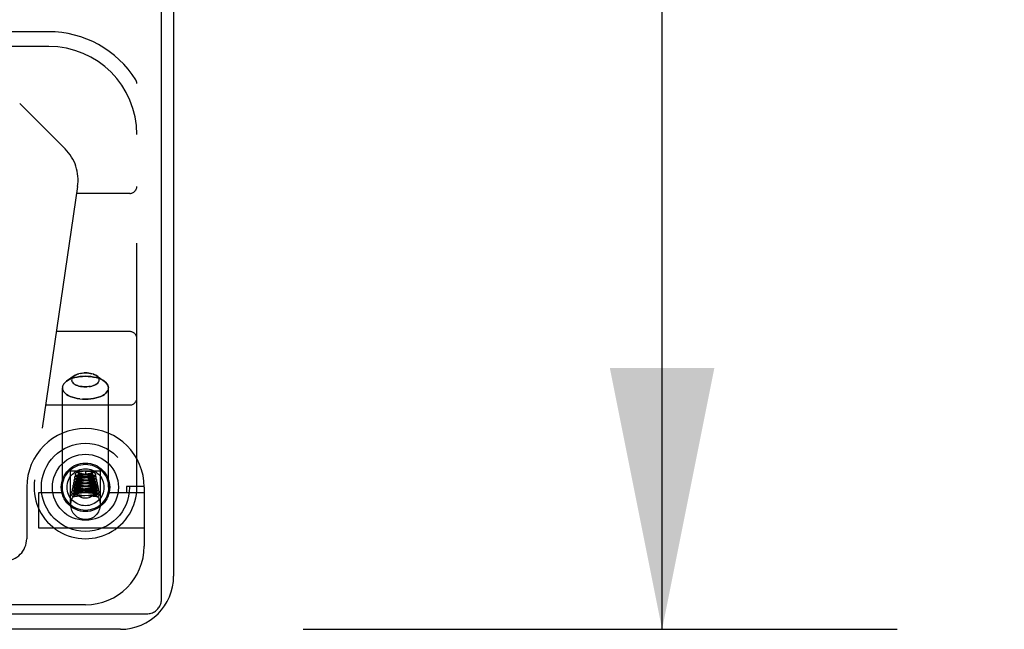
# Model space of a CAD drawing. Header units: inches. Extents: x 0 to 189, y 0 to 122.
# Tile 194 of 226: x 85.3 to 89.49, y 98.54 to 101.13. Entities that reach past the tile are written whole.
import ezdxf

# ---------------------------------------------------------------- set-up
doc = ezdxf.new("R2010")
doc.units = ezdxf.units.IN
doc.header["$LTSCALE"] = 10.388889
doc.header["$MEASUREMENT"] = 0
doc.linetypes.add('HIDDEN', pattern=[0.2, 0.1, -0.1])
doc.layers.get('0').update_dxf_attribs({"linetype": 'CONTINUOUS'})
doc.layers.add('DIMENSIONS', color=7, linetype='CONTINUOUS')
doc.layers.add('RIGHTHAND_DOOR_ASSEMBLY', color=7, linetype='CONTINUOUS')
doc.styles.get("Standard").update_dxf_attribs({"font": 'arial.ttf'})
doc.dimstyles.new('DIMSTYLE_1', dxfattribs={"dimtxt": 0.833333, "dimasz": 1.111111, "dimexe": 0.09, "dimexo": 0.07, "dimgap": 0.0375, "dimtad": 0, "dimtih": 1, "dimtoh": 1, "dimzin": 4, "dimdsep": 46, "dimtxsty": 'Standard', "dimblk": '_FILLED', "dimblk1": '_FILLED', "dimblk2": '_FILLED', "dimcen": 0.09, "dimadec": 3, "dimazin": 1, "dimtfac": 1, "dimtdec": 3, "dimtofl": 0, "dimtmove": 0, "dimatfit": 3, "dimldrblk": '_FILLED', "dimfxl": 0, "dimtolj": 1, "dimtzin": 4, "dimarcsym": 0})

# ---------------------------------------------------------------- blocks, each defined once
blk = doc.blocks.new('_FILLED')
at = {"color": 0, "linetype": 'ByBlock'}
blk.add_solid([(0, 0), (-1, 0.2), (-1, -0.2)], dxfattribs=at)
blk = doc.blocks.new('*D6')
at = {"layer": 'DIMENSIONS', "color": 2, "linetype": 'Continuous'}
for p, q in [((86.5058, 116.5352), (89.0323, 116.5352)), ((88.0323, 116.5352), (88.0323, 108.3686)), ((88.0323, 98.5352), (88.0323, 106.7019)), ((86.5058, 98.5352), (89.0323, 98.5352))]:
    blk.add_line(p, q, dxfattribs=at)
at = {"layer": 'DIMENSIONS', "color": 2, "linetype": 'Continuous', "xscale": 1.1111111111, "yscale": 1.1111111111, "zscale": 1.1111111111}
for p, rotation in [((88.0323, 116.5352), 90), ((88.0323, 98.5352), 270)]:
    blk.add_blockref('_FILLED', p, dxfattribs=dict(at, rotation=rotation))
at = {"layer": 'DIMENSIONS', "color": 2, "linetype": 'Continuous', "insert": (88.0323, 107.9519), "char_height": 0.83333, "width": 2.91202, "attachment_point": 2, "line_spacing_factor": 0.9}
blk.add_mtext('18.00', dxfattribs=at)

msp = doc.modelspace()

# ---------------------------------------------------------------- linework, layer by layer
at = {"color": 7, "linetype": 'Continuous'}
for p, q in [((85.902, 98.6616), (85.902, 116.4211)), ((84.2381, 98.6012), (85.8395, 98.6012))]:
    msp.add_line(p, q, dxfattribs=at)
at = {"color": 3, "linetype": 'Continuous'}
for p, q in [((85.954, 116.3092), (85.954, 98.7612)), ((85.728, 98.5352), (84.256, 98.5352))]:
    msp.add_line(p, q, dxfattribs=at)
at = {"color": 7, "linetype": 'Continuous'}
msp.add_lwpolyline([(85.8395, 98.6012), (85.8444, 98.6014), (85.8493, 98.6019), (85.8541, 98.6029), (85.8588, 98.6042), (85.8634, 98.6058), (85.8679, 98.6078), (85.8722, 98.6101), (85.8762, 98.6127), (85.8801, 98.6157), (85.8837, 98.6189), (85.887, 98.6224), (85.8901, 98.6261), (85.8928, 98.63), (85.8952, 98.6342), (85.8972, 98.6385), (85.8989, 98.6429), (85.9003, 98.6475), (85.9012, 98.6521), (85.9018, 98.6568), (85.902, 98.6616)], dxfattribs=at)
at = {"color": 3, "linetype": 'Continuous'}
msp.add_arc((85.728, 98.7612), 0.226, 270, 360, dxfattribs=at)
at = {"layer": 'RIGHTHAND_DOOR_ASSEMBLY', "color": 8, "linetype": 'HIDDEN'}
for p, q in [((85.4225, 101.0767), (84.8938, 101.0767)), ((85.4225, 101.0142), (84.8938, 101.0142)), ((85.7975, 99.1392), (85.7975, 100.8561)), ((85.299, 100.7717), (85.4925, 100.5781)), ((85.5456, 100.4179), (85.3623, 99.171)), ((85.7675, 100.3892), (85.5414, 100.3892)), ((85.7675, 99.8017), (85.455, 99.8017)), ((85.5788, 99.6256), (85.5716, 99.6254)), ((85.492, 99.5851), (85.4987, 99.5906)), ((85.5306, 99.6132), (85.4987, 99.5906)), ((85.5265, 99.6098), (85.5306, 99.6131)), ((85.6123, 99.6204), (85.6179, 99.6182)), ((85.6229, 99.6157), (85.6269, 99.6131)), ((85.6269, 99.6132), (85.6588, 99.5906)), ((85.4815, 99.5683), (85.4808, 99.5623)), ((85.4808, 99.1392), (85.4808, 99.5623)), ((85.5452, 99.5718), (85.5396, 99.574)), ((85.5788, 99.5666), (85.5859, 99.5668)), ((85.676, 99.5564), (85.6768, 99.5623)), ((85.6768, 99.1392), (85.6768, 99.5623)), ((85.5788, 99.5133), (85.5669, 99.5137)), ((85.4091, 99.4892), (85.7675, 99.4892)), ((85.6423, 99.2072), (85.5153, 99.2072)), ((85.5153, 99.0643), (85.5153, 99.2072)), ((85.5694, 99.2061), (85.5631, 99.2054)), ((85.5788, 99.2072), (85.5694, 99.2061)), ((85.5809, 99.207), (85.5788, 99.2072)), ((85.5788, 99.2072), (85.5788, 99.1923)), ((85.5907, 99.2058), (85.5809, 99.207)), ((85.6423, 99.0643), (85.6423, 99.2072)), ((85.5593, 99.1678), (85.554, 99.1673)), ((85.5558, 99.1648), (85.5598, 99.1653)), ((85.5612, 99.1804), (85.5561, 99.1799)), ((85.5651, 99.1684), (85.5593, 99.1678)), ((85.5598, 99.1653), (85.5641, 99.1658)), ((85.5599, 99.1777), (85.5645, 99.1782)), ((85.5604, 99.1901), (85.5644, 99.1906)), ((85.5691, 99.1812), (85.5612, 99.1804)), ((85.5678, 99.1935), (85.5623, 99.1929)), ((85.5641, 99.1658), (85.5712, 99.1665)), ((85.5644, 99.1906), (85.5687, 99.1911)), ((85.5645, 99.1782), (85.5723, 99.1791)), ((85.5704, 99.1705), (85.5647, 99.171)), ((85.5897, 99.1707), (85.5651, 99.1684)), ((85.573, 99.1828), (85.5677, 99.1833)), ((85.5678, 99.1684), (85.5892, 99.1662)), ((85.5687, 99.1911), (85.5734, 99.1916)), ((85.5721, 99.1954), (85.5695, 99.1957)), ((85.5954, 99.1681), (85.5704, 99.1705)), ((85.5712, 99.1665), (85.5844, 99.1678)), ((85.5921, 99.1933), (85.5721, 99.1954)), ((85.5934, 99.1807), (85.573, 99.1828)), ((85.5734, 99.1916), (85.5788, 99.1923)), ((85.5788, 99.1923), (85.588, 99.1912)), ((85.5844, 99.1678), (85.5927, 99.1687)), ((85.591, 99.196), (85.5863, 99.1955)), ((85.5866, 99.1806), (85.5924, 99.1812)), ((85.588, 99.1788), (85.5907, 99.1785)), ((85.5931, 99.1837), (85.5887, 99.1832)), ((85.5892, 99.1662), (85.5939, 99.1657)), ((85.5951, 99.1713), (85.5897, 99.1707)), ((85.5953, 99.1965), (85.591, 99.196)), ((85.5927, 99.1687), (85.5981, 99.1693)), ((85.5971, 99.1841), (85.5931, 99.1837)), ((85.5939, 99.1657), (85.5983, 99.1652)), ((85.5999, 99.1718), (85.5951, 99.1713)), ((85.3288, 99.1392), (85.3288, 98.9205)), ((85.5484, 99.1296), (85.5439, 99.1292)), ((85.548, 99.127), (85.5521, 99.1274)), ((85.5534, 99.1301), (85.5484, 99.1296)), ((85.5549, 99.1426), (85.5496, 99.1421)), ((85.5554, 99.1551), (85.5502, 99.1545)), ((85.5553, 99.1216), (85.5506, 99.122)), ((85.551, 99.1396), (85.5552, 99.1401)), ((85.5521, 99.1274), (85.5566, 99.1278)), ((85.5616, 99.1308), (85.5534, 99.1301)), ((85.5535, 99.1522), (85.5576, 99.1527)), ((85.5595, 99.1338), (85.5541, 99.1343)), ((85.5606, 99.1432), (85.5549, 99.1426)), ((85.5552, 99.1401), (85.5598, 99.1405)), ((85.5603, 99.1211), (85.5553, 99.1216)), ((85.561, 99.1556), (85.5554, 99.1551)), ((85.5566, 99.1278), (85.564, 99.1285)), ((85.5576, 99.1527), (85.5621, 99.1532)), ((85.5627, 99.1461), (85.5576, 99.1466)), ((85.562, 99.1587), (85.5577, 99.1592)), ((85.5589, 99.1315), (85.565, 99.1309)), ((85.5687, 99.133), (85.5595, 99.1338)), ((85.5598, 99.1405), (85.5673, 99.1412)), ((85.5685, 99.1205), (85.5603, 99.1211)), ((85.5692, 99.1581), (85.562, 99.1587)), ((85.5621, 99.1532), (85.5695, 99.1539)), ((85.571, 99.1454), (85.5627, 99.1461)), ((85.5644, 99.1436), (85.5889, 99.1414)), ((85.565, 99.1309), (85.5891, 99.1289)), ((85.5664, 99.1559), (85.5915, 99.1535)), ((85.5977, 99.1307), (85.5687, 99.133)), ((85.5959, 99.1557), (85.5692, 99.1581)), ((85.596, 99.1432), (85.571, 99.1454)), ((85.5934, 99.1585), (85.5852, 99.1578)), ((85.5861, 99.1554), (85.5945, 99.1563)), ((85.5889, 99.1414), (85.5968, 99.1406)), ((85.5891, 99.1289), (85.597, 99.1282)), ((85.5969, 99.1463), (85.5894, 99.1456)), ((85.5981, 99.1338), (85.5894, 99.1331)), ((85.5906, 99.1433), (85.5967, 99.1439)), ((85.5915, 99.1535), (85.5963, 99.1531)), ((85.5994, 99.1213), (85.5915, 99.1207)), ((85.5984, 99.159), (85.5934, 99.1585)), ((85.5935, 99.131), (85.5998, 99.1316)), ((85.5945, 99.1563), (85.5999, 99.1568)), ((85.6011, 99.1552), (85.5959, 99.1557)), ((85.6021, 99.1427), (85.596, 99.1432)), ((85.5967, 99.1439), (85.6026, 99.1445)), ((85.5968, 99.1406), (85.6016, 99.1402)), ((85.6014, 99.1467), (85.5969, 99.1463)), ((85.597, 99.1282), (85.6019, 99.1277)), ((85.6033, 99.1302), (85.5977, 99.1307)), ((85.6032, 99.1343), (85.5981, 99.1338)), ((85.6029, 99.1595), (85.5984, 99.159)), ((85.6042, 99.1217), (85.5994, 99.1213)), ((85.5998, 99.1316), (85.6056, 99.1322)), ((85.6056, 99.1471), (85.6014, 99.1467)), ((85.6019, 99.1277), (85.6063, 99.1273)), ((85.6079, 99.1347), (85.6032, 99.1343)), ((85.6085, 99.1297), (85.6033, 99.1302)), ((85.6086, 99.1221), (85.6042, 99.1217)), ((85.6125, 99.1225), (85.6086, 99.1221)), ((85.8287, 99.1422), (85.7538, 99.1422)), ((85.7538, 99.1422), (85.7538, 99.1172)), ((85.8288, 99.1392), (85.8288, 98.8892)), ((85.3808, 99.1172), (85.4781, 99.1172)), ((85.3808, 98.9652), (85.3808, 99.1172)), ((85.5301, 99.1001), (85.5296, 99.1)), ((85.5344, 99.101), (85.5356, 99.1012)), ((85.535, 99.1072), (85.535, 99.1065)), ((85.5356, 99.1012), (85.5368, 99.1015)), ((85.5374, 99.1065), (85.5364, 99.1065)), ((85.5368, 99.1015), (85.5386, 99.1018)), ((85.5384, 99.1065), (85.5374, 99.1065)), ((85.5395, 99.1065), (85.5384, 99.1065)), ((85.5386, 99.1018), (85.544, 99.1027)), ((85.5405, 99.1065), (85.5395, 99.1065)), ((85.5415, 99.1065), (85.5405, 99.1065)), ((85.5425, 99.1065), (85.5415, 99.1065)), ((85.5434, 99.1065), (85.5425, 99.1065)), ((85.5493, 99.1174), (85.5437, 99.1168)), ((85.544, 99.1027), (85.5455, 99.1029)), ((85.5455, 99.1064), (85.5447, 99.1064)), ((85.5462, 99.1063), (85.5455, 99.1064)), ((85.5455, 99.1029), (85.5466, 99.1031)), ((85.5459, 99.1144), (85.5499, 99.1148)), ((85.5469, 99.1063), (85.5462, 99.1063)), ((85.5466, 99.1031), (85.5473, 99.1033)), ((85.5475, 99.1063), (85.5469, 99.1063)), ((85.5472, 99.1022), (85.5543, 99.1028)), ((85.5473, 99.1033), (85.548, 99.1034)), ((85.548, 99.1062), (85.5475, 99.1063)), ((85.5485, 99.1062), (85.548, 99.1062)), ((85.549, 99.1062), (85.5485, 99.1062)), ((85.5494, 99.1061), (85.549, 99.1062)), ((85.5552, 99.1179), (85.5493, 99.1174)), ((85.5498, 99.1061), (85.5494, 99.1061)), ((85.5499, 99.1148), (85.5543, 99.1152)), ((85.551, 99.107), (85.5566, 99.1065)), ((85.5543, 99.1152), (85.5616, 99.1159)), ((85.5543, 99.1028), (85.5618, 99.1035)), ((85.5644, 99.1186), (85.5552, 99.1179)), ((85.5566, 99.1065), (85.5627, 99.106)), ((85.5585, 99.1189), (85.5646, 99.1184)), ((85.5616, 99.1159), (85.5725, 99.1168)), ((85.5618, 99.1035), (85.5912, 99.1057)), ((85.5627, 99.106), (85.5904, 99.1039)), ((85.5646, 99.1184), (85.5919, 99.1162)), ((85.5991, 99.1181), (85.5685, 99.1205)), ((85.5844, 99.1177), (85.5968, 99.1187)), ((85.5904, 99.1039), (85.5977, 99.1033)), ((85.5912, 99.1057), (85.6009, 99.1065)), ((85.5919, 99.1162), (85.5999, 99.1155)), ((85.5968, 99.1187), (85.6028, 99.1193)), ((85.6053, 99.1176), (85.5991, 99.1181)), ((85.5999, 99.1155), (85.6047, 99.1151)), ((85.6009, 99.1065), (85.6067, 99.107)), ((85.6028, 99.1193), (85.6084, 99.1198)), ((85.6067, 99.107), (85.612, 99.1075)), ((85.6073, 99.106), (85.6077, 99.1061)), ((85.6077, 99.1061), (85.6081, 99.1061)), ((85.6081, 99.1061), (85.6085, 99.1062)), ((85.6085, 99.1062), (85.609, 99.1062)), ((85.609, 99.1062), (85.6095, 99.1062)), ((85.6099, 99.1033), (85.6092, 99.1035)), ((85.6095, 99.1062), (85.61, 99.1063)), ((85.61, 99.1063), (85.6106, 99.1063)), ((85.6106, 99.1063), (85.6113, 99.1063)), ((85.612, 99.1029), (85.6109, 99.1031)), ((85.6113, 99.1063), (85.612, 99.1064)), ((85.612, 99.1064), (85.6128, 99.1064)), ((85.6131, 99.1027), (85.612, 99.1029)), ((85.6128, 99.1064), (85.6137, 99.1064)), ((85.6163, 99.1022), (85.6131, 99.1027)), ((85.6137, 99.1064), (85.6146, 99.1065)), ((85.6146, 99.1065), (85.6155, 99.1065)), ((85.6155, 99.1065), (85.6165, 99.1065)), ((85.6168, 99.1021), (85.6163, 99.1022)), ((85.6165, 99.1065), (85.6175, 99.1065)), ((85.6195, 99.1017), (85.6168, 99.1021)), ((85.6175, 99.1065), (85.6185, 99.1065)), ((85.6185, 99.1065), (85.6196, 99.1065)), ((85.6213, 99.1014), (85.6195, 99.1017)), ((85.6225, 99.1072), (85.6225, 99.1065)), ((85.6274, 99.1001), (85.6279, 99.1)), ((85.6794, 99.1172), (85.8288, 99.1172)), ((85.8288, 98.9652), (85.3808, 98.9652)), ((85.5788, 98.6392), (84.4525, 98.6392))]:
    msp.add_line(p, q, dxfattribs=at)
for points in [[(85.5646, 99.6248), (85.5578, 99.6237), (85.5513, 99.6222), (85.5452, 99.6204), (85.5396, 99.6182), (85.5346, 99.6157), (85.5306, 99.6131)], [(85.5578, 99.6237), (85.5646, 99.6248), (85.5716, 99.6254), (85.5788, 99.6256)], [(85.5788, 99.6256), (85.5859, 99.6254), (85.5929, 99.6248), (85.5997, 99.6237), (85.6062, 99.6222)], [(85.6269, 99.6131), (85.6229, 99.6157), (85.6179, 99.6182), (85.6123, 99.6204), (85.6062, 99.6222), (85.5997, 99.6237), (85.5929, 99.6248), (85.5859, 99.6254), (85.5788, 99.6256)], [(85.4987, 99.5906), (85.492, 99.5851), (85.4871, 99.5797), (85.4836, 99.5741)], [(85.5788, 99.6113), (85.5669, 99.611), (85.5553, 99.6099), (85.544, 99.6082), (85.5332, 99.6057), (85.5231, 99.6027), (85.5138, 99.599), (85.5054, 99.5948), (85.4987, 99.5906)], [(85.4987, 99.5906), (85.5054, 99.5948), (85.5138, 99.599), (85.5231, 99.6027), (85.5332, 99.6057), (85.544, 99.6082), (85.5553, 99.6099), (85.5669, 99.611), (85.5788, 99.6113)], [(85.5306, 99.6131), (85.5265, 99.6098), (85.5236, 99.6066), (85.5215, 99.6032), (85.5202, 99.5997), (85.5198, 99.5961), (85.5202, 99.5926), (85.5215, 99.5891), (85.5236, 99.5857), (85.5265, 99.5824), (85.5302, 99.5794), (85.5346, 99.5766), (85.5396, 99.574), (85.5453, 99.5718), (85.5513, 99.57), (85.5578, 99.5685), (85.5646, 99.5675), (85.5716, 99.5668), (85.5788, 99.5666)], [(85.5306, 99.6131), (85.5346, 99.6157), (85.5396, 99.6182), (85.5453, 99.6204), (85.5513, 99.6222)], [(85.5788, 99.6113), (85.5906, 99.611), (85.6022, 99.6099), (85.6135, 99.6082), (85.6243, 99.6057), (85.6344, 99.6027), (85.6437, 99.599), (85.6521, 99.5948), (85.6588, 99.5906)], [(85.6588, 99.5906), (85.6521, 99.5948), (85.6437, 99.599), (85.6344, 99.6027), (85.6243, 99.6057), (85.6135, 99.6082), (85.6022, 99.6099), (85.5906, 99.611), (85.5788, 99.6113)], [(85.5929, 99.5675), (85.5997, 99.5685), (85.6062, 99.57), (85.6123, 99.5718), (85.6179, 99.574), (85.6229, 99.5766), (85.6273, 99.5794), (85.631, 99.5824), (85.6339, 99.5857), (85.636, 99.5891), (85.6373, 99.5926), (85.6377, 99.5961), (85.6373, 99.5997), (85.636, 99.6032), (85.6339, 99.6066), (85.631, 99.6098), (85.6269, 99.6131)], [(85.6588, 99.5906), (85.6655, 99.5851), (85.6704, 99.5797), (85.6739, 99.5741), (85.676, 99.5683), (85.6768, 99.5623)], [(85.6768, 99.5623), (85.676, 99.5683), (85.6739, 99.5741), (85.6704, 99.5797), (85.6655, 99.5851), (85.6588, 99.5906)], [(85.5553, 99.5148), (85.544, 99.5165), (85.5332, 99.519), (85.5231, 99.522), (85.5138, 99.5257), (85.5054, 99.5299), (85.4981, 99.5345), (85.492, 99.5396), (85.4871, 99.545), (85.4836, 99.5506), (85.4815, 99.5564), (85.4808, 99.5623)], [(85.4808, 99.5623), (85.4815, 99.5564), (85.4836, 99.5506), (85.4871, 99.545), (85.492, 99.5396), (85.4981, 99.5345), (85.5054, 99.5299), (85.5138, 99.5257), (85.5231, 99.522), (85.5332, 99.519), (85.544, 99.5165), (85.5553, 99.5148), (85.5669, 99.5137), (85.5788, 99.5133)], [(85.4815, 99.5683), (85.4836, 99.5741), (85.4871, 99.5797)], [(85.5788, 99.5666), (85.5716, 99.5668), (85.5646, 99.5675), (85.5578, 99.5685), (85.5513, 99.57)], [(85.5997, 99.5685), (85.5929, 99.5675), (85.5859, 99.5668), (85.5788, 99.5666)], [(85.676, 99.5564), (85.6739, 99.5506), (85.6704, 99.545), (85.6655, 99.5396), (85.6594, 99.5345), (85.6521, 99.5299), (85.6437, 99.5257), (85.6344, 99.522), (85.6243, 99.519), (85.6135, 99.5165), (85.6022, 99.5148), (85.5906, 99.5137), (85.5788, 99.5133)], [(85.5788, 99.5133), (85.5906, 99.5137), (85.6022, 99.5148), (85.6135, 99.5165), (85.6243, 99.519), (85.6344, 99.522), (85.6437, 99.5257), (85.6521, 99.5299), (85.6594, 99.5345), (85.6655, 99.5396), (85.6704, 99.545), (85.6739, 99.5506)], [(85.6273, 99.5794), (85.6229, 99.5766), (85.6179, 99.574), (85.6123, 99.5718), (85.6062, 99.57)], [(85.5631, 99.2054), (85.5601, 99.205), (85.5574, 99.2047), (85.5549, 99.2043), (85.5526, 99.204), (85.5504, 99.2036), (85.5485, 99.2033), (85.5467, 99.203), (85.5452, 99.2026), (85.5437, 99.2023), (85.5424, 99.2019), (85.5412, 99.2015), (85.5401, 99.201), (85.5389, 99.2003), (85.5378, 99.1995), (85.5366, 99.1982), (85.5357, 99.1966), (85.5351, 99.1948), (85.535, 99.1934)], [(85.6225, 99.1934), (85.6224, 99.1948), (85.6218, 99.1967), (85.6208, 99.1983), (85.6196, 99.1996), (85.6184, 99.2004), (85.6172, 99.2011), (85.6161, 99.2015), (85.6148, 99.202), (85.6135, 99.2023), (85.6121, 99.2027), (85.6104, 99.203), (85.6086, 99.2034), (85.6066, 99.2037), (85.6044, 99.2041), (85.602, 99.2044), (85.5994, 99.2047), (85.5967, 99.2051), (85.5907, 99.2058)], [(85.554, 99.1673), (85.5515, 99.167), (85.5493, 99.1667), (85.5471, 99.1665), (85.5452, 99.1662), (85.5433, 99.1659), (85.5417, 99.1657), (85.5401, 99.1654), (85.5387, 99.1652), (85.5373, 99.1649), (85.5361, 99.1646), (85.535, 99.1643), (85.534, 99.164), (85.533, 99.1636), (85.532, 99.1631), (85.531, 99.1625), (85.5299, 99.1616), (85.5288, 99.1603), (85.528, 99.1586), (85.5276, 99.1568), (85.5275, 99.1559)], [(85.5561, 99.1799), (85.5537, 99.1796), (85.5514, 99.1793), (85.5492, 99.179), (85.5471, 99.1787), (85.5452, 99.1784), (85.5435, 99.1781), (85.5419, 99.1779), (85.5404, 99.1776), (85.5391, 99.1773), (85.5379, 99.1769), (85.5367, 99.1766), (85.5357, 99.1762), (85.5346, 99.1757), (85.5335, 99.175), (85.5324, 99.1741), (85.5314, 99.1728), (85.5305, 99.1712), (85.5301, 99.1693), (85.53, 99.1684)], [(85.53, 99.1684), (85.5301, 99.167), (85.5307, 99.1652), (85.5316, 99.1637), (85.5327, 99.1624), (85.5339, 99.1615), (85.535, 99.1609), (85.5361, 99.1604), (85.5373, 99.16), (85.5385, 99.1597), (85.5397, 99.1594), (85.5411, 99.1591), (85.5427, 99.1588), (85.5444, 99.1585), (85.5462, 99.1583), (85.5483, 99.158), (85.5504, 99.1577), (85.5528, 99.1574), (85.5553, 99.1571), (85.5579, 99.1568), (85.5606, 99.1565), (85.5664, 99.1559)], [(85.5623, 99.1929), (85.5597, 99.1926), (85.5571, 99.1923), (85.5547, 99.192), (85.5523, 99.1917), (85.5501, 99.1914), (85.548, 99.1911), (85.5461, 99.1907), (85.5443, 99.1904), (85.5427, 99.1901), (85.5413, 99.1897), (85.54, 99.1894), (85.5388, 99.189), (85.5376, 99.1885), (85.5365, 99.1878), (85.5353, 99.1869), (85.5341, 99.1857), (85.5332, 99.184), (85.5326, 99.1822), (85.5325, 99.1809)], [(85.5325, 99.1809), (85.5327, 99.1794), (85.5333, 99.1776), (85.5342, 99.176), (85.5354, 99.1748), (85.5365, 99.1739), (85.5377, 99.1733), (85.5389, 99.1728), (85.5401, 99.1724), (85.5414, 99.1721), (85.5428, 99.1717), (85.5443, 99.1714), (85.546, 99.1711), (85.5479, 99.1708), (85.55, 99.1705), (85.5522, 99.1702), (85.5545, 99.1699), (85.557, 99.1696), (85.5596, 99.1693), (85.5623, 99.169), (85.5678, 99.1684)], [(85.535, 99.1934), (85.5352, 99.1919), (85.5358, 99.1901), (85.5367, 99.1885), (85.5379, 99.1872), (85.5391, 99.1864), (85.5403, 99.1857), (85.5415, 99.1852), (85.5428, 99.1848), (85.5441, 99.1844), (85.5456, 99.1841), (85.5472, 99.1838), (85.549, 99.1834), (85.551, 99.1831), (85.5531, 99.1828), (85.5555, 99.1824), (85.5581, 99.1821), (85.5609, 99.1817), (85.5638, 99.1814), (85.5669, 99.181), (85.57, 99.1807), (85.588, 99.1788)], [(85.5423, 99.1741), (85.542, 99.1742), (85.5416, 99.1743), (85.5415, 99.1743), (85.5417, 99.1742), (85.5422, 99.1739), (85.5429, 99.1733), (85.5437, 99.1723), (85.5444, 99.171), (85.5449, 99.1696), (85.545, 99.1684)], [(85.545, 99.1684), (85.5449, 99.1675), (85.5445, 99.1659), (85.5438, 99.1646), (85.543, 99.1636), (85.5424, 99.163), (85.5419, 99.1626), (85.5416, 99.1625), (85.5416, 99.1625)], [(85.5416, 99.1625), (85.5416, 99.1625), (85.5418, 99.1626), (85.5422, 99.1627), (85.5428, 99.1628), (85.5435, 99.163), (85.5443, 99.1632), (85.5454, 99.1634), (85.5465, 99.1636), (85.5478, 99.1638), (85.5491, 99.164), (85.5506, 99.1642), (85.5523, 99.1644), (85.554, 99.1646), (85.5558, 99.1648)], [(85.5647, 99.171), (85.5596, 99.1716), (85.5572, 99.1718), (85.5551, 99.1721), (85.553, 99.1723), (85.5512, 99.1726), (85.5495, 99.1728), (85.5479, 99.173), (85.5465, 99.1733), (85.5452, 99.1735), (85.5442, 99.1737), (85.5433, 99.1739), (85.5425, 99.174), (85.5423, 99.1741)], [(85.5446, 99.1866), (85.5444, 99.1867), (85.5442, 99.1867), (85.5441, 99.1867), (85.5444, 99.1866), (85.5448, 99.1863), (85.5455, 99.1858), (85.5462, 99.1848), (85.5469, 99.1836), (85.5474, 99.182), (85.5475, 99.1809)], [(85.5475, 99.1809), (85.5474, 99.18), (85.547, 99.1785), (85.5464, 99.1771), (85.5456, 99.1761), (85.5449, 99.1755), (85.5445, 99.1752), (85.5442, 99.1751), (85.5442, 99.175)], [(85.5442, 99.175), (85.5442, 99.1751), (85.5444, 99.1751), (85.5448, 99.1752), (85.5453, 99.1754), (85.5461, 99.1756), (85.547, 99.1758), (85.5481, 99.176), (85.5493, 99.1762), (85.5507, 99.1764), (85.5523, 99.1767), (85.554, 99.1769), (85.5558, 99.1772), (85.5578, 99.1774), (85.5599, 99.1777)], [(85.5677, 99.1833), (85.5628, 99.1838), (85.5606, 99.1841), (85.5584, 99.1844), (85.5563, 99.1846), (85.5544, 99.1849), (85.5526, 99.1851), (85.551, 99.1854), (85.5495, 99.1856), (85.5482, 99.1858), (85.5471, 99.186), (85.5462, 99.1862), (85.5454, 99.1864), (85.5448, 99.1865), (85.5446, 99.1866)], [(85.5468, 99.1991), (85.5467, 99.1992), (85.5468, 99.1991), (85.5471, 99.1989), (85.5478, 99.1984), (85.5486, 99.1974), (85.5494, 99.1961), (85.5499, 99.1945), (85.55, 99.1934)], [(85.5695, 99.1957), (85.5646, 99.1963), (85.5623, 99.1965), (85.5601, 99.1968), (85.5581, 99.1971), (85.5562, 99.1973), (85.5544, 99.1976), (85.5528, 99.1978), (85.5514, 99.1981), (85.5501, 99.1983), (85.549, 99.1986), (85.5481, 99.1988), (85.5474, 99.1989), (85.5469, 99.1991), (85.5468, 99.1991)], [(85.55, 99.1934), (85.5499, 99.1924), (85.5495, 99.1908), (85.5488, 99.1895), (85.548, 99.1886), (85.5474, 99.188), (85.5469, 99.1877), (85.5468, 99.1876)], [(85.5468, 99.1876), (85.5468, 99.1876), (85.5471, 99.1877), (85.5476, 99.1879), (85.5483, 99.1881), (85.5491, 99.1883), (85.5501, 99.1885), (85.5512, 99.1887), (85.5524, 99.1889), (85.5538, 99.1891), (85.5553, 99.1893), (85.5569, 99.1896), (85.5586, 99.1898), (85.5604, 99.1901)], [(85.5863, 99.1955), (85.576, 99.1944), (85.5678, 99.1935)], [(85.5887, 99.1832), (85.5793, 99.1822), (85.5768, 99.182), (85.5691, 99.1812)], [(85.5723, 99.1791), (85.5779, 99.1797), (85.5866, 99.1806)], [(85.588, 99.1912), (85.593, 99.1906), (85.5954, 99.1903), (85.5976, 99.19), (85.5997, 99.1897), (85.6016, 99.1894), (85.6033, 99.1892), (85.6049, 99.1889), (85.6063, 99.1887), (85.6075, 99.1884), (85.6086, 99.1882), (85.6094, 99.188), (85.61, 99.1878), (85.6104, 99.1877)], [(85.5907, 99.1785), (85.5957, 99.1779), (85.598, 99.1776), (85.6002, 99.1774), (85.6022, 99.1771), (85.6042, 99.1768), (85.6059, 99.1766), (85.6075, 99.1763), (85.6089, 99.1761), (85.6101, 99.1758), (85.6111, 99.1756), (85.612, 99.1754), (85.6126, 99.1753), (85.6128, 99.1752)], [(85.625, 99.1809), (85.6249, 99.1819), (85.6244, 99.1838), (85.6236, 99.1854), (85.6224, 99.1867), (85.6212, 99.1877), (85.62, 99.1884), (85.6189, 99.1889), (85.6177, 99.1893), (85.6164, 99.1897), (85.615, 99.19), (85.6134, 99.1904), (85.6117, 99.1907), (85.6097, 99.191), (85.6077, 99.1913), (85.6054, 99.1917), (85.603, 99.192), (85.6004, 99.1923), (85.5977, 99.1926), (85.5921, 99.1933)], [(85.5924, 99.1812), (85.5952, 99.1816), (85.5979, 99.1819), (85.6004, 99.1822), (85.6028, 99.1826), (85.6051, 99.1829), (85.6071, 99.1832), (85.609, 99.1835), (85.6108, 99.1839), (85.6124, 99.1842), (85.6138, 99.1845), (85.615, 99.1849), (85.6162, 99.1853), (85.6173, 99.1858), (85.6184, 99.1864), (85.6196, 99.1872), (85.6208, 99.1885), (85.6218, 99.1902), (85.6224, 99.192), (85.6225, 99.1934)], [(85.6275, 99.1684), (85.6275, 99.1693), (85.627, 99.171), (85.6262, 99.1727), (85.6251, 99.174), (85.624, 99.175), (85.6228, 99.1757), (85.6217, 99.1762), (85.6206, 99.1766), (85.6195, 99.177), (85.6182, 99.1773), (85.6169, 99.1776), (85.6153, 99.1779), (85.6136, 99.1782), (85.6117, 99.1785), (85.6097, 99.1788), (85.6074, 99.1791), (85.6049, 99.1794), (85.6022, 99.1798), (85.5994, 99.1801), (85.5934, 99.1807)], [(85.6106, 99.1991), (85.6107, 99.1991), (85.6108, 99.1992), (85.6106, 99.1991), (85.6102, 99.199), (85.6096, 99.1988), (85.6089, 99.1986), (85.6079, 99.1984), (85.6068, 99.1982), (85.6056, 99.198), (85.6042, 99.1978), (85.6027, 99.1975), (85.601, 99.1973), (85.5992, 99.1971), (85.5973, 99.1968), (85.5953, 99.1965)], [(85.63, 99.1559), (85.63, 99.1568), (85.6295, 99.1586), (85.6287, 99.1603), (85.6276, 99.1616), (85.6265, 99.1625), (85.6255, 99.1631), (85.6245, 99.1636), (85.6235, 99.164), (85.6225, 99.1643), (85.6214, 99.1646), (85.6202, 99.1649), (85.6188, 99.1652), (85.6174, 99.1654), (85.6158, 99.1657), (85.6142, 99.1659), (85.6123, 99.1662), (85.6104, 99.1665), (85.6082, 99.1667), (85.606, 99.167), (85.6035, 99.1673), (85.601, 99.1675), (85.5954, 99.1681)], [(85.6134, 99.1868), (85.6133, 99.1867), (85.6131, 99.1867), (85.6127, 99.1865), (85.6121, 99.1864), (85.6113, 99.1862), (85.6104, 99.186), (85.6094, 99.1858), (85.6082, 99.1856), (85.607, 99.1854), (85.6056, 99.1852), (85.6041, 99.185), (85.6025, 99.1848), (85.6008, 99.1846), (85.599, 99.1843), (85.5971, 99.1841)], [(85.5981, 99.1693), (85.6006, 99.1696), (85.6031, 99.1699), (85.6054, 99.1702), (85.6076, 99.1705), (85.6096, 99.1708), (85.6114, 99.1711), (85.6131, 99.1714), (85.6147, 99.1717), (85.6161, 99.172), (85.6174, 99.1724), (85.6185, 99.1728), (85.6196, 99.1732), (85.6208, 99.1738), (85.6219, 99.1746), (85.6232, 99.1759), (85.6242, 99.1775), (85.6249, 99.1794), (85.625, 99.1809)], [(85.5983, 99.1652), (85.6022, 99.1648), (85.604, 99.1646), (85.6057, 99.1643), (85.6073, 99.1641), (85.6088, 99.1639), (85.6101, 99.1637), (85.6113, 99.1635), (85.6124, 99.1633), (85.6134, 99.1631), (85.6142, 99.1629), (85.6149, 99.1628), (85.6154, 99.1627), (85.6155, 99.1626)], [(85.6159, 99.1743), (85.6159, 99.1743), (85.6155, 99.1742), (85.615, 99.174), (85.6142, 99.1739), (85.6133, 99.1737), (85.6122, 99.1735), (85.6109, 99.1732), (85.6094, 99.173), (85.6078, 99.1728), (85.6061, 99.1725), (85.6042, 99.1723), (85.6021, 99.1721), (85.5999, 99.1718)], [(85.5999, 99.1568), (85.6025, 99.1571), (85.6049, 99.1574), (85.6072, 99.1577), (85.6093, 99.158), (85.6113, 99.1583), (85.6131, 99.1585), (85.6148, 99.1588), (85.6164, 99.1591), (85.6178, 99.1594), (85.619, 99.1597), (85.6202, 99.16), (85.6212, 99.1604), (85.6223, 99.1608), (85.6233, 99.1613), (85.6244, 99.1621), (85.6255, 99.1632), (85.6266, 99.1648), (85.6273, 99.1666), (85.6275, 99.1684)], [(85.6075, 99.1934), (85.6076, 99.1945), (85.6081, 99.196), (85.6088, 99.1974), (85.6097, 99.1984), (85.6103, 99.1989), (85.6106, 99.1991)], [(85.6104, 99.1877), (85.6105, 99.1877), (85.6107, 99.1876), (85.6107, 99.1876), (85.6105, 99.1878), (85.61, 99.1881), (85.6094, 99.1887), (85.6086, 99.1897), (85.608, 99.191), (85.6076, 99.1926), (85.6075, 99.1934)], [(85.61, 99.1809), (85.6101, 99.1821), (85.6106, 99.1836), (85.6113, 99.1849), (85.6121, 99.1858), (85.6127, 99.1864), (85.6132, 99.1866), (85.6134, 99.1868)], [(85.6128, 99.1752), (85.6131, 99.1751), (85.6133, 99.1751), (85.6133, 99.1751), (85.6131, 99.1752), (85.6126, 99.1755), (85.612, 99.1761), (85.6112, 99.1771), (85.6105, 99.1784), (85.6101, 99.18), (85.61, 99.1809)], [(85.6125, 99.1684), (85.6126, 99.1696), (85.6131, 99.1711), (85.6138, 99.1723), (85.6146, 99.1733), (85.6153, 99.1739), (85.6158, 99.1742), (85.616, 99.1743), (85.6159, 99.1743)], [(85.6155, 99.1626), (85.6157, 99.1625), (85.6159, 99.1625), (85.6159, 99.1625), (85.6156, 99.1626), (85.6151, 99.163), (85.6145, 99.1636), (85.6137, 99.1646), (85.613, 99.1659), (85.6126, 99.1675), (85.6125, 99.1684)], [(85.5439, 99.1292), (85.5418, 99.129), (85.5398, 99.1287), (85.538, 99.1285), (85.5363, 99.1283), (85.5347, 99.1281), (85.5332, 99.1279), (85.5319, 99.1277), (85.5306, 99.1274), (85.5294, 99.1272), (85.5283, 99.1269), (85.5273, 99.1267), (85.5264, 99.1264), (85.5255, 99.126), (85.5245, 99.1256), (85.5235, 99.125), (85.5224, 99.1241), (85.5214, 99.1228), (85.5205, 99.1212), (85.5201, 99.1194), (85.52, 99.1184)], [(85.5496, 99.1421), (85.5471, 99.1419), (85.5447, 99.1416), (85.5425, 99.1413), (85.5405, 99.1411), (85.5386, 99.1408), (85.5368, 99.1406), (85.5352, 99.1403), (85.5337, 99.1401), (85.5324, 99.1398), (85.5312, 99.1396), (85.5301, 99.1393), (85.5291, 99.139), (85.5281, 99.1386), (85.5271, 99.1382), (85.526, 99.1375), (85.5249, 99.1366), (85.5239, 99.1353), (85.523, 99.1337), (85.5226, 99.1319), (85.5225, 99.1309)], [(85.5225, 99.1309), (85.5226, 99.1295), (85.5232, 99.1277), (85.5241, 99.1262), (85.5252, 99.125), (85.5264, 99.1241), (85.5274, 99.1235), (85.5285, 99.1231), (85.5295, 99.1227), (85.5305, 99.1224), (85.5316, 99.1222), (85.5328, 99.1219), (85.5342, 99.1217), (85.5356, 99.1214), (85.5372, 99.1212), (85.5389, 99.121), (85.5408, 99.1207), (85.5428, 99.1205), (85.5451, 99.1202), (85.5474, 99.12), (85.55, 99.1197), (85.5527, 99.1195), (85.5585, 99.1189)], [(85.5502, 99.1545), (85.5478, 99.1542), (85.5455, 99.154), (85.5434, 99.1537), (85.5415, 99.1535), (85.5397, 99.1532), (85.538, 99.1529), (85.5365, 99.1527), (85.5352, 99.1524), (85.5339, 99.1521), (85.5328, 99.1519), (85.5317, 99.1515), (85.5307, 99.1512), (85.5297, 99.1507), (85.5287, 99.1501), (85.5276, 99.1492), (85.5265, 99.1479), (85.5256, 99.1463), (85.5251, 99.1445), (85.525, 99.1434)], [(85.525, 99.1434), (85.5251, 99.142), (85.5257, 99.1403), (85.5266, 99.1387), (85.5277, 99.1375), (85.5288, 99.1366), (85.5299, 99.136), (85.531, 99.1355), (85.532, 99.1352), (85.5331, 99.1349), (85.5342, 99.1346), (85.5355, 99.1344), (85.5368, 99.1341), (85.5383, 99.1338), (85.5399, 99.1336), (85.5417, 99.1333), (85.5437, 99.1331), (85.5458, 99.1328), (85.5481, 99.1326), (85.5506, 99.1323), (85.5532, 99.132), (85.5589, 99.1315)], [(85.5275, 99.1559), (85.5277, 99.1544), (85.5283, 99.1526), (85.5292, 99.151), (85.5304, 99.1498), (85.5315, 99.149), (85.5327, 99.1484), (85.5338, 99.1479), (85.5349, 99.1476), (85.536, 99.1472), (85.5373, 99.147), (85.5386, 99.1467), (85.5401, 99.1464), (85.5418, 99.1461), (85.5436, 99.1459), (85.5456, 99.1456), (85.5478, 99.1453), (85.5501, 99.145), (85.5527, 99.1447), (85.5554, 99.1444), (85.5583, 99.1441), (85.5644, 99.1436)], [(85.5318, 99.1244), (85.5316, 99.1245), (85.5313, 99.1245), (85.5313, 99.1245), (85.5316, 99.1244), (85.5321, 99.1241), (85.5328, 99.1235), (85.5336, 99.1225), (85.5344, 99.1212), (85.5349, 99.1197), (85.535, 99.1184)], [(85.5506, 99.122), (85.5464, 99.1224), (85.5445, 99.1226), (85.5426, 99.1228), (85.5409, 99.123), (85.5393, 99.1232), (85.5379, 99.1234), (85.5365, 99.1235), (85.5353, 99.1237), (85.5343, 99.1239), (85.5334, 99.1241), (85.5326, 99.1242), (85.532, 99.1244), (85.5318, 99.1244)], [(85.5346, 99.1368), (85.5342, 99.1369), (85.5339, 99.137), (85.5339, 99.137), (85.5341, 99.1369), (85.5346, 99.1366), (85.5353, 99.136), (85.5361, 99.1351), (85.5369, 99.1338), (85.5374, 99.1322), (85.5375, 99.1309)], [(85.5375, 99.1309), (85.5374, 99.13), (85.537, 99.1284), (85.5363, 99.1271), (85.5355, 99.126), (85.5348, 99.1253), (85.5342, 99.125), (85.5339, 99.1248), (85.5339, 99.1248)], [(85.5339, 99.1248), (85.5339, 99.1248), (85.5341, 99.1249), (85.5344, 99.125), (85.535, 99.1251), (85.5357, 99.1253), (85.5365, 99.1254), (85.5375, 99.1256), (85.5386, 99.1258), (85.5399, 99.126), (85.5413, 99.1262), (85.5428, 99.1264), (85.5444, 99.1266), (85.5462, 99.1268), (85.548, 99.127)], [(85.5541, 99.1343), (85.5492, 99.1348), (85.547, 99.135), (85.545, 99.1352), (85.5432, 99.1354), (85.5415, 99.1356), (85.5399, 99.1359), (85.5386, 99.1361), (85.5374, 99.1362), (85.5363, 99.1364), (85.5355, 99.1366), (85.5348, 99.1368), (85.5346, 99.1368)], [(85.537, 99.1493), (85.5367, 99.1494), (85.5365, 99.1494), (85.5364, 99.1494), (85.5367, 99.1493), (85.5372, 99.149), (85.5379, 99.1484), (85.5387, 99.1475), (85.5394, 99.1462), (85.5399, 99.1447), (85.54, 99.1434)], [(85.54, 99.1434), (85.5399, 99.1426), (85.5396, 99.141), (85.5389, 99.1396), (85.5381, 99.1386), (85.5373, 99.1379), (85.5368, 99.1375), (85.5365, 99.1374), (85.5365, 99.1374)], [(85.5365, 99.1374), (85.5365, 99.1374), (85.5366, 99.1374), (85.537, 99.1375), (85.5376, 99.1377), (85.5383, 99.1378), (85.5392, 99.138), (85.5402, 99.1382), (85.5414, 99.1384), (85.5427, 99.1386), (85.5441, 99.1388), (85.5456, 99.139), (85.5473, 99.1392), (85.5491, 99.1394), (85.551, 99.1396)], [(85.5576, 99.1466), (85.553, 99.147), (85.5509, 99.1472), (85.5489, 99.1475), (85.547, 99.1477), (85.5452, 99.1479), (85.5436, 99.1481), (85.5421, 99.1483), (85.5408, 99.1485), (85.5397, 99.1487), (85.5387, 99.1489), (85.5378, 99.1491), (85.5372, 99.1492), (85.537, 99.1493)], [(85.5395, 99.1617), (85.5393, 99.1618), (85.539, 99.1619), (85.539, 99.1619), (85.5392, 99.1618), (85.5397, 99.1615), (85.5404, 99.1609), (85.5412, 99.1599), (85.5419, 99.1586), (85.5424, 99.1571), (85.5425, 99.1559)], [(85.5425, 99.1559), (85.5424, 99.155), (85.542, 99.1535), (85.5414, 99.1521), (85.5405, 99.1511), (85.5398, 99.1504), (85.5393, 99.1501), (85.5391, 99.1499), (85.539, 99.1499)], [(85.539, 99.1499), (85.539, 99.1499), (85.5392, 99.15), (85.5396, 99.1501), (85.5402, 99.1503), (85.5409, 99.1504), (85.5418, 99.1506), (85.5428, 99.1508), (85.544, 99.151), (85.5452, 99.1512), (85.5466, 99.1514), (85.5482, 99.1516), (85.5498, 99.1518), (85.5516, 99.152), (85.5535, 99.1522)], [(85.5577, 99.1592), (85.5537, 99.1596), (85.5518, 99.1598), (85.5501, 99.16), (85.5484, 99.1602), (85.5469, 99.1604), (85.5455, 99.1606), (85.5442, 99.1608), (85.543, 99.161), (85.542, 99.1612), (85.5411, 99.1614), (85.5403, 99.1615), (85.5397, 99.1617), (85.5395, 99.1617)], [(85.5894, 99.1456), (85.5754, 99.1444), (85.5606, 99.1432)], [(85.5852, 99.1578), (85.5762, 99.157), (85.5731, 99.1567), (85.561, 99.1556)], [(85.5894, 99.1331), (85.577, 99.1321), (85.5616, 99.1308)], [(85.564, 99.1285), (85.578, 99.1297), (85.5935, 99.131)], [(85.5915, 99.1207), (85.5768, 99.1196), (85.5644, 99.1186)], [(85.5673, 99.1412), (85.5785, 99.1422), (85.5906, 99.1433)], [(85.5695, 99.1539), (85.5776, 99.1547), (85.5861, 99.1554)], [(85.5963, 99.1531), (85.6007, 99.1526), (85.6028, 99.1524), (85.6047, 99.1522), (85.6066, 99.1519), (85.6083, 99.1517), (85.6099, 99.1515), (85.6114, 99.1513), (85.6127, 99.1511), (85.614, 99.1509), (85.6151, 99.1507), (85.616, 99.1505), (85.6168, 99.1504), (85.6175, 99.1502), (85.618, 99.1501), (85.6181, 99.15)], [(85.6325, 99.1434), (85.6324, 99.1443), (85.632, 99.1462), (85.6311, 99.1478), (85.6301, 99.1491), (85.629, 99.15), (85.6279, 99.1506), (85.627, 99.1511), (85.626, 99.1515), (85.625, 99.1518), (85.6239, 99.1521), (85.6227, 99.1524), (85.6213, 99.1526), (85.6199, 99.1529), (85.6183, 99.1531), (85.6166, 99.1534), (85.6147, 99.1536), (85.6127, 99.1539), (85.6106, 99.1541), (85.6084, 99.1544), (85.606, 99.1547), (85.6011, 99.1552)], [(85.6016, 99.1402), (85.6059, 99.1397), (85.6079, 99.1395), (85.6098, 99.1393), (85.6115, 99.139), (85.6131, 99.1388), (85.6146, 99.1386), (85.616, 99.1384), (85.6172, 99.1382), (85.6182, 99.138), (85.6191, 99.1379), (85.6198, 99.1377), (85.6204, 99.1376), (85.6206, 99.1375)], [(85.635, 99.1309), (85.6349, 99.1318), (85.6345, 99.1336), (85.6337, 99.1353), (85.6326, 99.1366), (85.6315, 99.1375), (85.6304, 99.1381), (85.6295, 99.1386), (85.6285, 99.139), (85.6274, 99.1393), (85.6264, 99.1395), (85.6252, 99.1398), (85.6239, 99.1401), (85.6225, 99.1403), (85.6209, 99.1406), (85.6192, 99.1408), (85.6172, 99.1411), (85.6151, 99.1413), (85.6128, 99.1416), (85.6104, 99.1419), (85.6078, 99.1421), (85.6021, 99.1427)], [(85.6026, 99.1445), (85.6053, 99.1448), (85.6079, 99.1451), (85.6103, 99.1454), (85.6126, 99.1457), (85.6147, 99.146), (85.6166, 99.1463), (85.6183, 99.1466), (85.6198, 99.1469), (85.6211, 99.1472), (85.6224, 99.1475), (85.6235, 99.1478), (85.6247, 99.1483), (85.6258, 99.1489), (85.627, 99.1497), (85.6281, 99.1509), (85.6291, 99.1524), (85.6298, 99.1541), (85.63, 99.1559)], [(85.6185, 99.1619), (85.6184, 99.1619), (85.6181, 99.1617), (85.6175, 99.1616), (85.6167, 99.1614), (85.6158, 99.1612), (85.6147, 99.161), (85.6135, 99.1608), (85.612, 99.1606), (85.6105, 99.1604), (85.6088, 99.1602), (85.607, 99.16), (85.605, 99.1597), (85.6029, 99.1595)], [(85.6211, 99.1494), (85.621, 99.1494), (85.6207, 99.1493), (85.6203, 99.1492), (85.6196, 99.1491), (85.6188, 99.1489), (85.6179, 99.1487), (85.6168, 99.1485), (85.6155, 99.1484), (85.6142, 99.1482), (85.6127, 99.148), (85.6111, 99.1478), (85.6094, 99.1475), (85.6075, 99.1473), (85.6056, 99.1471)], [(85.6056, 99.1322), (85.6083, 99.1325), (85.6109, 99.1327), (85.6133, 99.133), (85.6155, 99.1333), (85.6175, 99.1336), (85.6193, 99.1339), (85.621, 99.1342), (85.6224, 99.1344), (85.6238, 99.1347), (85.625, 99.135), (85.6261, 99.1354), (85.6272, 99.1358), (85.6283, 99.1364), (85.6295, 99.1372), (85.6306, 99.1384), (85.6316, 99.1399), (85.6323, 99.1417), (85.6325, 99.1434)], [(85.6063, 99.1273), (85.6102, 99.1269), (85.6121, 99.1267), (85.6138, 99.1265), (85.6153, 99.1263), (85.6168, 99.1261), (85.6181, 99.1259), (85.6193, 99.1257), (85.6204, 99.1256), (85.6213, 99.1254), (85.622, 99.1252), (85.6227, 99.1251), (85.6232, 99.125), (85.6233, 99.1249)], [(85.6236, 99.137), (85.6236, 99.137), (85.6233, 99.1369), (85.6229, 99.1368), (85.6223, 99.1367), (85.6215, 99.1365), (85.6206, 99.1363), (85.6195, 99.1361), (85.6182, 99.136), (85.6169, 99.1358), (85.6154, 99.1356), (85.6137, 99.1354), (85.6119, 99.1351), (85.61, 99.1349), (85.6079, 99.1347)], [(85.6084, 99.1198), (85.611, 99.1201), (85.6134, 99.1203), (85.6157, 99.1206), (85.6178, 99.1209), (85.6197, 99.1211), (85.6215, 99.1214), (85.623, 99.1216), (85.6245, 99.1219), (85.6257, 99.1222), (85.6269, 99.1224), (85.628, 99.1227), (85.629, 99.1231), (85.6301, 99.1235), (85.6312, 99.1241), (85.6323, 99.125), (85.6334, 99.1262), (85.6343, 99.1277), (85.6349, 99.1295), (85.635, 99.1309)], [(85.6375, 99.1184), (85.6374, 99.1194), (85.6369, 99.1212), (85.6361, 99.1229), (85.635, 99.1242), (85.6339, 99.125), (85.6329, 99.1257), (85.6319, 99.1261), (85.631, 99.1264), (85.63, 99.1267), (85.629, 99.127), (85.6279, 99.1272), (85.6267, 99.1275), (85.6254, 99.1277), (85.624, 99.1279), (85.6225, 99.1281), (85.6208, 99.1284), (85.6191, 99.1286), (85.6172, 99.1288), (85.6152, 99.129), (85.6131, 99.1292), (85.6085, 99.1297)], [(85.6262, 99.1245), (85.6262, 99.1245), (85.626, 99.1245), (85.6256, 99.1244), (85.625, 99.1242), (85.6243, 99.1241), (85.6235, 99.1239), (85.6225, 99.1238), (85.6215, 99.1236), (85.6203, 99.1234), (85.6189, 99.1233), (85.6175, 99.1231), (85.6159, 99.1229), (85.6143, 99.1227), (85.6125, 99.1225)], [(85.615, 99.1559), (85.6151, 99.1572), (85.6156, 99.1587), (85.6164, 99.16), (85.6172, 99.161), (85.6179, 99.1615), (85.6184, 99.1618), (85.6185, 99.1619), (85.6185, 99.1619)], [(85.6181, 99.15), (85.6183, 99.15), (85.6185, 99.1499), (85.6184, 99.1499), (85.6182, 99.1501), (85.6176, 99.1505), (85.6169, 99.1511), (85.6161, 99.1522), (85.6154, 99.1535), (85.6151, 99.1551), (85.615, 99.1559)], [(85.6175, 99.1434), (85.6176, 99.1447), (85.6181, 99.1462), (85.6188, 99.1475), (85.6197, 99.1484), (85.6204, 99.149), (85.6209, 99.1494), (85.6211, 99.1494), (85.6211, 99.1494)], [(85.6206, 99.1375), (85.6208, 99.1375), (85.621, 99.1374), (85.621, 99.1374), (85.6208, 99.1375), (85.6202, 99.1379), (85.6195, 99.1385), (85.6187, 99.1395), (85.618, 99.1409), (85.6176, 99.1425), (85.6175, 99.1434)], [(85.62, 99.1309), (85.6201, 99.1322), (85.6206, 99.1337), (85.6213, 99.135), (85.6222, 99.136), (85.6229, 99.1366), (85.6234, 99.1369), (85.6236, 99.137), (85.6236, 99.137)], [(85.6233, 99.1249), (85.6235, 99.1249), (85.6236, 99.1248), (85.6235, 99.1249), (85.6232, 99.125), (85.6227, 99.1254), (85.6219, 99.1261), (85.6211, 99.1272), (85.6204, 99.1285), (85.6201, 99.1301), (85.62, 99.1309)], [(85.6225, 99.1184), (85.6226, 99.1197), (85.6231, 99.1212), (85.6238, 99.1225), (85.6247, 99.1235), (85.6254, 99.1241), (85.6259, 99.1244), (85.6262, 99.1245), (85.6262, 99.1245)], [(85.52, 99.1184), (85.5201, 99.117), (85.5207, 99.1153), (85.5216, 99.1137), (85.5227, 99.1125), (85.5238, 99.1117), (85.5248, 99.1111), (85.5258, 99.1106), (85.5268, 99.1103), (85.5278, 99.11), (85.5289, 99.1098), (85.53, 99.1095), (85.5313, 99.1093), (85.5326, 99.1091), (85.5341, 99.1088), (85.5358, 99.1086), (85.5375, 99.1084), (85.5394, 99.1082), (85.5415, 99.1079), (85.5437, 99.1077), (85.546, 99.1075), (85.551, 99.107)], [(85.5207, 99.1072), (85.521, 99.1092), (85.5217, 99.111), (85.5228, 99.1125), (85.5243, 99.1137), (85.526, 99.1144), (85.5263, 99.1145)], [(85.5296, 99.1), (85.5284, 99.0998), (85.5268, 99.0998), (85.5252, 99.1003), (85.5237, 99.1012), (85.5225, 99.1024), (85.5215, 99.1038), (85.521, 99.1054), (85.5207, 99.1072)], [(85.5437, 99.1168), (85.541, 99.1166), (85.5385, 99.1163), (85.5361, 99.116), (85.5339, 99.1158), (85.5318, 99.1155), (85.5299, 99.1152), (85.5282, 99.1149), (85.5266, 99.1146), (85.5263, 99.1145)], [(85.5263, 99.1145), (85.5279, 99.1147), (85.5297, 99.1144), (85.5314, 99.1137), (85.5329, 99.1125), (85.534, 99.111), (85.5347, 99.1092), (85.535, 99.1072)], [(85.5296, 99.1), (85.5307, 99.1002), (85.5325, 99.1005), (85.5349, 99.1009), (85.5376, 99.1012), (85.5406, 99.1015), (85.5438, 99.1019), (85.5472, 99.1022)], [(85.5301, 99.1001), (85.5312, 99.1018), (85.5324, 99.1034), (85.5337, 99.105), (85.535, 99.1065)], [(85.5301, 99.1001), (85.5307, 99.1003), (85.5313, 99.1004), (85.5319, 99.1005), (85.5325, 99.1007), (85.5331, 99.1008), (85.5337, 99.1009), (85.5344, 99.101)], [(85.535, 99.1184), (85.5349, 99.1176), (85.5346, 99.116), (85.5339, 99.1146), (85.5331, 99.1136), (85.5323, 99.1129), (85.5317, 99.1125), (85.5314, 99.1123), (85.5313, 99.1123)], [(85.5313, 99.1123), (85.5313, 99.1123), (85.5315, 99.1123), (85.5318, 99.1124), (85.5322, 99.1125), (85.5328, 99.1127), (85.5336, 99.1128), (85.5345, 99.113), (85.5355, 99.1131), (85.5366, 99.1133), (85.5379, 99.1135), (85.5393, 99.1137), (85.5408, 99.1139), (85.5424, 99.114), (85.5441, 99.1142), (85.5459, 99.1144)], [(85.5364, 99.1065), (85.5359, 99.1065), (85.5354, 99.1065), (85.535, 99.1065)], [(85.5447, 99.1064), (85.5443, 99.1064), (85.5434, 99.1065)], [(85.548, 99.1034), (85.5483, 99.1035), (85.5489, 99.1036)], [(85.5489, 99.1036), (85.5492, 99.1036), (85.5496, 99.1037), (85.5499, 99.1038), (85.5502, 99.1038), (85.5505, 99.1039), (85.5508, 99.104), (85.551, 99.1041), (85.5513, 99.1041), (85.5516, 99.1042), (85.5518, 99.1043), (85.5521, 99.1043), (85.5523, 99.1044), (85.5525, 99.1045), (85.5528, 99.1046), (85.553, 99.1047), (85.5532, 99.1048), (85.5533, 99.1049), (85.5534, 99.1051), (85.5534, 99.1052), (85.5533, 99.1053), (85.5532, 99.1054), (85.553, 99.1055), (85.5528, 99.1056), (85.5527, 99.1056), (85.5525, 99.1056), (85.5524, 99.1057), (85.5522, 99.1057), (85.5521, 99.1058), (85.5519, 99.1058), (85.5518, 99.1058), (85.5517, 99.1058), (85.5515, 99.1059), (85.5514, 99.1059), (85.5512, 99.1059), (85.5511, 99.1059), (85.5509, 99.1059), (85.5508, 99.106), (85.5506, 99.106), (85.5505, 99.106), (85.5503, 99.106), (85.5502, 99.106), (85.5498, 99.1061)], [(85.5725, 99.1168), (85.5783, 99.1172), (85.5844, 99.1177)], [(85.5977, 99.1033), (85.6047, 99.1027), (85.6081, 99.1024), (85.6114, 99.1021), (85.6146, 99.1018), (85.6175, 99.1015), (85.6203, 99.1012), (85.6228, 99.1008), (85.6251, 99.1005), (85.6269, 99.1002), (85.6279, 99.1)], [(85.6092, 99.1035), (85.6086, 99.1036), (85.6083, 99.1036), (85.6079, 99.1037), (85.6076, 99.1038), (85.6073, 99.1038), (85.607, 99.1039), (85.6067, 99.104), (85.6065, 99.1041), (85.6062, 99.1041), (85.6059, 99.1042), (85.6057, 99.1043), (85.6054, 99.1043), (85.6052, 99.1044), (85.605, 99.1045), (85.6047, 99.1046), (85.6045, 99.1047), (85.6043, 99.1048), (85.6042, 99.1049), (85.6041, 99.1051), (85.6041, 99.1052), (85.6042, 99.1053), (85.6043, 99.1054), (85.6045, 99.1055), (85.6047, 99.1056), (85.6048, 99.1056), (85.605, 99.1056), (85.6051, 99.1057), (85.6053, 99.1057), (85.6054, 99.1058), (85.6056, 99.1058), (85.6057, 99.1058), (85.6058, 99.1058), (85.606, 99.1059), (85.6061, 99.1059), (85.6063, 99.1059), (85.6064, 99.1059), (85.6066, 99.1059), (85.6067, 99.106), (85.6069, 99.106), (85.607, 99.106), (85.6072, 99.106), (85.6073, 99.106)], [(85.6047, 99.1151), (85.6091, 99.1147), (85.6111, 99.1145), (85.613, 99.1143), (85.6148, 99.1141), (85.6165, 99.1139), (85.618, 99.1137), (85.6195, 99.1135), (85.6208, 99.1133), (85.6219, 99.1132), (85.623, 99.113), (85.6239, 99.1128), (85.6246, 99.1127), (85.6253, 99.1125), (85.6257, 99.1124), (85.6258, 99.1124)], [(85.6312, 99.1145), (85.6305, 99.1147), (85.6287, 99.115), (85.6267, 99.1153), (85.6245, 99.1156), (85.6222, 99.1159), (85.6197, 99.1162), (85.617, 99.1165), (85.6142, 99.1168), (85.6113, 99.1171), (85.6053, 99.1176)], [(85.6109, 99.1031), (85.6102, 99.1033), (85.6099, 99.1033)], [(85.612, 99.1075), (85.6144, 99.1077), (85.6166, 99.108), (85.6187, 99.1082), (85.6207, 99.1085), (85.6225, 99.1087), (85.6242, 99.109), (85.6257, 99.1092), (85.627, 99.1094), (85.6283, 99.1097), (85.6294, 99.11), (85.6305, 99.1103), (85.6315, 99.1106), (85.6325, 99.111), (85.6336, 99.1116), (85.6347, 99.1125), (85.6359, 99.1137), (85.6368, 99.1152), (85.6374, 99.1169), (85.6375, 99.1184)], [(85.6196, 99.1065), (85.6206, 99.1065), (85.6211, 99.1065), (85.6216, 99.1065), (85.6221, 99.1065), (85.6225, 99.1065)], [(85.6274, 99.1001), (85.6268, 99.1003), (85.6262, 99.1004), (85.6256, 99.1005), (85.625, 99.1007), (85.6244, 99.1008), (85.6238, 99.1009), (85.6231, 99.101), (85.6225, 99.1011), (85.6213, 99.1014)], [(85.6258, 99.1124), (85.626, 99.1123), (85.6262, 99.1123), (85.6261, 99.1123), (85.6258, 99.1125), (85.6252, 99.1129), (85.6245, 99.1135), (85.6236, 99.1146), (85.623, 99.116), (85.6226, 99.1176), (85.6225, 99.1184)], [(85.6312, 99.1145), (85.6296, 99.1147), (85.6278, 99.1144), (85.6261, 99.1137), (85.6246, 99.1125), (85.6235, 99.111), (85.6228, 99.1092), (85.6225, 99.1072)], [(85.6274, 99.1001), (85.6263, 99.1018), (85.6251, 99.1034), (85.6238, 99.105), (85.6225, 99.1065)], [(85.6279, 99.1), (85.6291, 99.0998), (85.6307, 99.0998), (85.6323, 99.1003), (85.6338, 99.1012), (85.635, 99.1024), (85.636, 99.1038), (85.6365, 99.1054), (85.6368, 99.1072)], [(85.6368, 99.1072), (85.6365, 99.1092), (85.6358, 99.111), (85.6347, 99.1125), (85.6332, 99.1137), (85.6315, 99.1144), (85.6312, 99.1145)]]:
    msp.add_lwpolyline(points, dxfattribs=at)
for centre, radius in [((85.5788, 99.1392), 0.1875), ((85.5788, 99.1392), 0.1405), ((85.5788, 99.1392), 0.103), ((85.5788, 99.1392), 0.098), ((85.5788, 99.1392), 0.0785), ((85.5788, 99.1392), 0.0465), ((85.5788, 99.0642), 0.0625)]:
    msp.add_circle(centre, radius, dxfattribs=at)
for centre, radius, start, end in [((85.4225, 100.6392), 0.4375, 32.1535, 90), ((85.4225, 100.6392), 0.375, 0, 90), ((85.7675, 100.8561), 0.03, 0, 32.1535), ((85.3596, 100.4452), 0.188, 351.6394, 45), ((85.7675, 100.4192), 0.03, 270, 360), ((85.7675, 99.7717), 0.03, 0, 90), ((85.7675, 99.5192), 0.03, 270, 360), ((85.5788, 99.1392), 0.25, 0, 180), ((85.5788, 99.1392), 0.2188, 171.6394, 360), ((85.235, 98.9205), 0.0938, 270, 360), ((85.5788, 98.8892), 0.25, 270, 360)]:
    msp.add_arc(centre, radius, start, end, dxfattribs=at)

# ---------------------------------------------------------------- dimensions: what is measured, and where the dimension line sits
at = {"layer": 'DIMENSIONS', "color": 2, "linetype": 'Continuous'}
dim = msp.add_linear_dim(base=(88.0323, 98.5352), p1=(86.4358, 116.5352), p2=(86.4358, 98.5352), angle=270, dimstyle='DIMSTYLE_1', dxfattribs=at)
dim.commit()
dim.dimension.update_dxf_attribs({"geometry": '*D6', "text_midpoint": (88.0677, 107.5306), "dimtype": 160})

doc.saveas('drawing.dxf')
